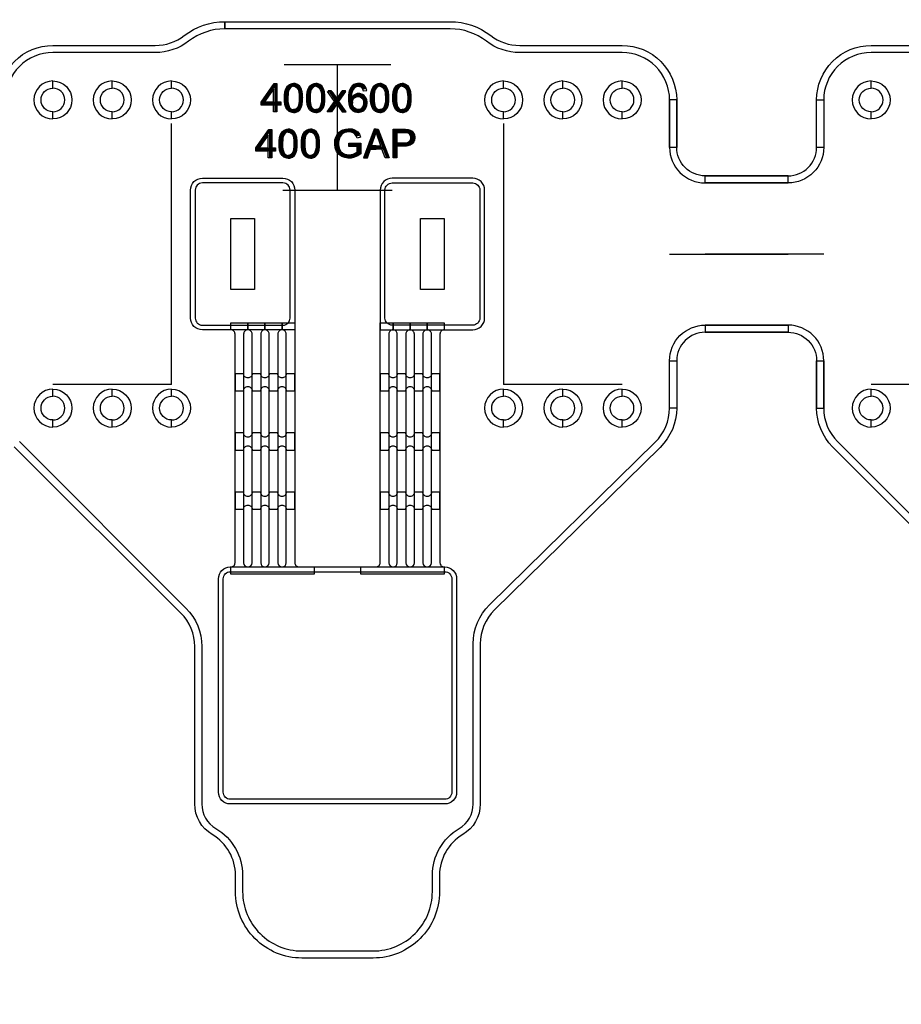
# Model space of a CAD drawing. Extents: x -63500 to 63500, y -63500 to 63500.
# Tile 33 of 256: x -18828 to -15111, y -24367 to -20213. Entities that reach past the tile are written whole.
import ezdxf

# ---------------------------------------------------------------- set-up
doc = ezdxf.new("R2010")
doc.units = 13
doc.header["$MEASUREMENT"] = 0
for name, color, linetype in [('1_Metal', 2, 'Continuous'), ('2_Electrodes', 5, 'Continuous'), ('3_Outline', 4, 'Continuous')]:
    doc.layers.add(name, color=color, linetype=linetype)
doc.styles.get("Standard").update_dxf_attribs({"font": 'arial.ttf'})

msp = doc.modelspace()

# ---------------------------------------------------------------- linework, layer by layer
for p, q in [((-17713, -20401.9), (-17263, -20401.9)), ((-17488, -20931.9), (-17488, -20401.9)), ((-18188, -21751.9), (-18188, -20651.9)), ((-16788, -20651.9), (-16788, -21751.9)), ((-17718, -20931.9), (-17258, -20931.9)), ((-16088, -21201.9), (-15588, -21201.9)), ((-15438, -21201.9), (-15938, -21201.9)), ((-18438, -21751.9), (-18688, -21751.9)), ((-18188, -21751.9), (-18438, -21751.9)), ((-16538, -21751.9), (-16788, -21751.9)), ((-16288, -21751.9), (-16538, -21751.9)), ((-14988, -21751.9), (-15238, -21751.9))]:
    msp.add_line(p, q)
for points in [[(-17938, -21351.9), (-17938, -21051.9), (-17838, -21051.9), (-17838, -21351.9)], [(-17138, -21351.9), (-17138, -21051.9), (-17038, -21051.9), (-17038, -21351.9)]]:
    msp.add_lwpolyline(points, close=True)
for radius in [50000, 47500, 45000]:
    msp.add_circle((0, 0), radius)
at = {"layer": '1_Metal'}
msp.add_line((-17668, -21521.9), (-17668, -21521.9), dxfattribs=at)
for points in [[(-50000, 0, 1), (50000, 0), (51000, 0, -1), (-51000, 0)], [(-18108, -20931.9, -0.414214), (-18058, -20881.9), (-17718, -20881.9, -0.414214), (-17668, -20931.9), (-17668, -21521.9), (-18058, -21521.9, -0.414214), (-18108, -21471.9)], [(-16868, -20931.9, 0.414214), (-16918, -20881.9), (-17258, -20881.9, 0.414214), (-17308, -20931.9), (-17308, -21521.9), (-16918, -21521.9, 0.414214), (-16868, -21471.9)], [(-17938, -22521.9), (-17938, -22521.9, 0.414214), (-17920, -22503.9), (-17920, -21539.9, 0.414214), (-17938, -21521.9), (-17938, -21491.9), (-17866, -21491.9), (-17866, -21521.9), (-17866, -21521.9, 0.414214), (-17884, -21539.9), (-17884, -22503.9, 1), (-17848, -22503.9), (-17848, -21539.9, 0.414214), (-17866, -21521.9), (-17866, -21491.9), (-17794, -21491.9), (-17794, -21521.9), (-17794, -21521.9, 0.414214), (-17812, -21539.9), (-17812, -22503.9, 1), (-17776, -22503.9), (-17776, -21539.9, 0.414214), (-17794, -21521.9), (-17794, -21491.9), (-17722, -21491.9), (-17722, -21521.9), (-17722, -21521.9, 0.414214), (-17740, -21539.9), (-17740, -22503.9, 1), (-17704, -22503.9), (-17704, -21539.9, 0.414214), (-17722, -21521.9), (-17722, -21491.9), (-17668, -21491.9), (-17668, -22503.9, 0.414214), (-17650, -22521.9), (-17586, -22521.9), (-17586, -22551.9), (-17938, -22551.9)], [(-17390, -22521.9), (-17326, -22521.9, 0.414214), (-17308, -22503.9), (-17308, -21491.9), (-17254, -21491.9), (-17254, -21521.9, 0.414214), (-17272, -21539.9), (-17272, -22503.9, 1), (-17236, -22503.9), (-17236, -21539.9, 0.414214), (-17254, -21521.9), (-17254, -21521.9), (-17254, -21491.9), (-17182, -21491.9), (-17182, -21521.9, 0.414214), (-17200, -21539.9), (-17200, -22503.9, 1), (-17164, -22503.9), (-17164, -21539.9, 0.414214), (-17182, -21521.9), (-17182, -21521.9), (-17182, -21491.9), (-17110, -21491.9), (-17110, -21521.9, 0.414214), (-17128, -21539.9), (-17128, -22503.9, 1), (-17092, -22503.9), (-17092, -21539.9, 0.414214), (-17110, -21521.9), (-17110, -21521.9), (-17110, -21491.9), (-17038, -21491.9), (-17038, -21521.9, 0.414214), (-17056, -21539.9), (-17056, -22503.9, 0.414214), (-17038, -22521.9), (-17038, -22551.9), (-17390, -22551.9)], [(-17884, -21706.7), (-17920, -21706.7), (-17920, -21778.7), (-17884, -21778.7, -0.414214), (-17866, -21760.7), (-17866, -21760.7, -0.414214), (-17848, -21778.7), (-17812, -21778.7, -0.414214), (-17794, -21760.7), (-17794, -21760.7, -0.414214), (-17776, -21778.7), (-17740, -21778.7, -0.414214), (-17722, -21760.7), (-17722, -21760.7, -0.414214), (-17704, -21778.7), (-17668, -21778.7), (-17668, -21706.7), (-17704, -21706.7, -0.414214), (-17722, -21724.7), (-17722, -21724.7, -0.414214), (-17740, -21706.7), (-17776, -21706.7, -0.414214), (-17794, -21724.7), (-17794, -21724.7, -0.414214), (-17812, -21706.7), (-17848, -21706.7, -0.414214), (-17866, -21724.7), (-17866, -21724.7, -0.414214)], [(-17272, -21706.7), (-17308, -21706.7), (-17308, -21778.7), (-17272, -21778.7, -0.414214), (-17254, -21760.7), (-17254, -21760.7, -0.414214), (-17236, -21778.7), (-17200, -21778.7, -0.414214), (-17182, -21760.7), (-17182, -21760.7, -0.414214), (-17164, -21778.7), (-17128, -21778.7, -0.414214), (-17110, -21760.7), (-17110, -21760.7, -0.414214), (-17092, -21778.7), (-17056, -21778.7), (-17056, -21706.7), (-17092, -21706.7, -0.414214), (-17110, -21724.7), (-17110, -21724.7, -0.414214), (-17128, -21706.7), (-17164, -21706.7, -0.414214), (-17182, -21724.7), (-17182, -21724.7, -0.414214), (-17200, -21706.7), (-17236, -21706.7, -0.414214), (-17254, -21724.7), (-17254, -21724.7, -0.414214)], [(-17884, -21956.7), (-17920, -21956.7), (-17920, -22028.7), (-17884, -22028.7, -0.414214), (-17866, -22010.7), (-17866, -22010.7, -0.414214), (-17848, -22028.7), (-17812, -22028.7, -0.414214), (-17794, -22010.7), (-17794, -22010.7, -0.414214), (-17776, -22028.7), (-17740, -22028.7, -0.414214), (-17722, -22010.7), (-17722, -22010.7, -0.414214), (-17704, -22028.7), (-17668, -22028.7), (-17668, -21956.7), (-17704, -21956.7, -0.414214), (-17722, -21974.7), (-17722, -21974.7, -0.414214), (-17740, -21956.7), (-17776, -21956.7, -0.414214), (-17794, -21974.7), (-17794, -21974.7, -0.414214), (-17812, -21956.7), (-17848, -21956.7, -0.414214), (-17866, -21974.7), (-17866, -21974.7, -0.414214)], [(-17272, -21956.7), (-17308, -21956.7), (-17308, -22028.7), (-17272, -22028.7, -0.414214), (-17254, -22010.7), (-17254, -22010.7, -0.414214), (-17236, -22028.7), (-17200, -22028.7, -0.414214), (-17182, -22010.7), (-17182, -22010.7, -0.414214), (-17164, -22028.7), (-17128, -22028.7, -0.414214), (-17110, -22010.7), (-17110, -22010.7, -0.414214), (-17092, -22028.7), (-17056, -22028.7), (-17056, -21956.7), (-17092, -21956.7, -0.414214), (-17110, -21974.7), (-17110, -21974.7, -0.414214), (-17128, -21956.7), (-17164, -21956.7, -0.414214), (-17182, -21974.7), (-17182, -21974.7, -0.414214), (-17200, -21956.7), (-17236, -21956.7, -0.414214), (-17254, -21974.7), (-17254, -21974.7, -0.414214)], [(-17884, -22206.7), (-17920, -22206.7), (-17920, -22278.7), (-17884, -22278.7, -0.414214), (-17866, -22260.7), (-17866, -22260.7, -0.414214), (-17848, -22278.7), (-17812, -22278.7, -0.414214), (-17794, -22260.7), (-17794, -22260.7, -0.414214), (-17776, -22278.7), (-17740, -22278.7, -0.414214), (-17722, -22260.7), (-17722, -22260.7, -0.414214), (-17704, -22278.7), (-17668, -22278.7), (-17668, -22206.7), (-17704, -22206.7, -0.414214), (-17722, -22224.7), (-17722, -22224.7, -0.414214), (-17740, -22206.7), (-17776, -22206.7, -0.414214), (-17794, -22224.7), (-17794, -22224.7, -0.414214), (-17812, -22206.7), (-17848, -22206.7, -0.414214), (-17866, -22224.7), (-17866, -22224.7, -0.414214)], [(-17272, -22206.7), (-17308, -22206.7), (-17308, -22278.7), (-17272, -22278.7, -0.414214), (-17254, -22260.7), (-17254, -22260.7, -0.414214), (-17236, -22278.7), (-17200, -22278.7, -0.414214), (-17182, -22260.7), (-17182, -22260.7, -0.414214), (-17164, -22278.7), (-17128, -22278.7, -0.414214), (-17110, -22260.7), (-17110, -22260.7, -0.414214), (-17092, -22278.7), (-17056, -22278.7), (-17056, -22206.7), (-17092, -22206.7, -0.414214), (-17110, -22224.7), (-17110, -22224.7, -0.414214), (-17128, -22206.7), (-17164, -22206.7, -0.414214), (-17182, -22224.7), (-17182, -22224.7, -0.414214), (-17200, -22206.7), (-17236, -22206.7, -0.414214), (-17254, -22224.7), (-17254, -22224.7, -0.414214)], [(-17036, -22521.9, -0.414214), (-16986, -22571.9), (-16986, -23471.9, -0.414214), (-17036, -23521.9), (-17940, -23521.9, -0.414214), (-17990, -23471.9), (-17990, -22571.9, -0.414214), (-17940, -22521.9), (-17036, -22521.9)]]:
    msp.add_lwpolyline(points, format="xyb", close=True, dxfattribs=at)
for points in [[(-17743.3, -20602.5), (-17757.8, -20602.5), (-17757.8, -20506.4), (-17795.4, -20560.2), (-17757.8, -20560.2), (-17757.8, -20574.2), (-17810.1, -20574.2), (-17810.1, -20560.8), (-17755.2, -20482.6), (-17743.3, -20482.6), (-17743.3, -20560.2), (-17727.1, -20560.2), (-17727.1, -20574.2), (-17743.3, -20574.2)], [(-17673.4, -20604.2), (-17679.6, -20604.2), (-17691.5, -20600.4), (-17699.3, -20593.4), (-17705.8, -20583.6), (-17710, -20570.6), (-17711.8, -20557.1), (-17711.8, -20532.4), (-17710.2, -20517.3), (-17706, -20504.4), (-17698.7, -20492.9), (-17689.8, -20486), (-17679.7, -20482.5), (-17673.4, -20482.4), (-17673.4, -20494.4), (-17679.5, -20495.3), (-17686.4, -20499.2), (-17692.4, -20507.7), (-17695.5, -20519.1), (-17696.8, -20529), (-17697.4, -20538.7), (-17697.4, -20548.3), (-17696.9, -20557.2), (-17695.9, -20566), (-17693.9, -20575.6), (-17690.3, -20583.1), (-17684.8, -20588.8), (-17679, -20591.7), (-17673.4, -20592.6)], [(-17673.4, -20604.2), (-17667.2, -20604.2), (-17655.3, -20600.4), (-17647.5, -20593.4), (-17641.1, -20583.6), (-17636.9, -20570.6), (-17635, -20557.1), (-17635, -20532.4), (-17636.6, -20517.3), (-17640.8, -20504.4), (-17648.1, -20492.9), (-17657.1, -20486), (-17667.1, -20482.5), (-17673.4, -20482.4), (-17673.4, -20494.4), (-17667.3, -20495.3), (-17660.4, -20499.2), (-17654.5, -20507.7), (-17651.3, -20519.1), (-17650, -20529), (-17649.4, -20538.7), (-17649.4, -20548.3), (-17649.9, -20557.2), (-17650.9, -20566), (-17653, -20575.6), (-17656.5, -20583.1), (-17662, -20588.8), (-17667.8, -20591.7), (-17673.4, -20592.6)], [(-17579.6, -20604.2), (-17585.8, -20604.2), (-17597.7, -20600.4), (-17605.5, -20593.4), (-17611.9, -20583.6), (-17616.1, -20570.6), (-17618, -20557.1), (-17618, -20532.4), (-17616.4, -20517.3), (-17612.2, -20504.4), (-17604.9, -20492.9), (-17595.9, -20486), (-17585.9, -20482.5), (-17579.6, -20482.4), (-17579.6, -20494.4), (-17585.7, -20495.3), (-17592.6, -20499.2), (-17598.5, -20507.7), (-17601.6, -20519.1), (-17603, -20529), (-17603.5, -20538.7), (-17603.5, -20548.3), (-17603, -20557.2), (-17602.1, -20566), (-17600, -20575.6), (-17596.5, -20583.1), (-17591, -20588.8), (-17585.2, -20591.7), (-17579.6, -20592.6)], [(-17579.6, -20604.2), (-17573.4, -20604.2), (-17561.5, -20600.4), (-17553.7, -20593.4), (-17547.2, -20583.6), (-17543, -20570.6), (-17541.2, -20557.1), (-17541.2, -20532.4), (-17542.8, -20517.3), (-17547, -20504.4), (-17554.3, -20492.9), (-17563.2, -20486), (-17573.3, -20482.5), (-17579.6, -20482.4), (-17579.6, -20494.4), (-17573.5, -20495.3), (-17566.6, -20499.2), (-17560.6, -20507.7), (-17557.5, -20519.1), (-17556.2, -20529), (-17555.6, -20538.7), (-17555.6, -20548.3), (-17556.1, -20557.2), (-17557.1, -20566), (-17559.1, -20575.6), (-17562.7, -20583.1), (-17568.2, -20588.8), (-17574, -20591.7), (-17579.6, -20592.6)], [(-17529.6, -20515.8), (-17511.5, -20515.8), (-17491.4, -20545.9), (-17491.4, -20569.3), (-17514, -20602.7), (-17531.8, -20602.7), (-17500.1, -20557.8), (-17529.6, -20515.8)], [(-17453.2, -20515.8), (-17471.3, -20515.8), (-17491.4, -20545.9), (-17491.4, -20569.3), (-17468.9, -20602.7), (-17451.1, -20602.7), (-17482.8, -20557.8), (-17453.2, -20515.8)], [(-17379.6, -20513), (-17365.1, -20511.5), (-17368, -20499.9), (-17374.9, -20491), (-17382.5, -20485.4), (-17391.4, -20482.5), (-17398.2, -20482.1), (-17403.8, -20482.3), (-17411.1, -20483.5), (-17419.6, -20487.1), (-17426.5, -20492.6), (-17433.4, -20501.5), (-17437.1, -20510), (-17440, -20520.5), (-17441.7, -20531.1), (-17442.4, -20546.2), (-17441.9, -20557.6), (-17440.6, -20568.5), (-17438.1, -20577.5), (-17434.3, -20585.9), (-17429.2, -20592.6), (-17423.4, -20597.5), (-17415.1, -20602), (-17407, -20604.1), (-17400.8, -20604.5), (-17394.8, -20604.1), (-17387.7, -20602.4), (-17381, -20599.3), (-17375.5, -20594.9), (-17370.6, -20589.1), (-17366.8, -20582.2), (-17364.4, -20574.9), (-17363.2, -20566.8), (-17363.2, -20559.6), (-17364.6, -20551.1), (-17367.1, -20544.6), (-17371, -20538.3), (-17376, -20533.1), (-17382.6, -20528.4), (-17389.1, -20525.9), (-17394, -20524.9), (-17398.5, -20524.7), (-17401.6, -20524.8), (-17405.3, -20525.3), (-17408.7, -20526.2), (-17413.8, -20528.2), (-17419, -20531.4), (-17422.5, -20534.4), (-17426, -20538.2), (-17427.6, -20540.5), (-17425.3, -20566.1), (-17425.3, -20561.1), (-17424.7, -20557.3), (-17423.6, -20553.1), (-17420.6, -20547.5), (-17416.5, -20543.1), (-17411.4, -20539.7), (-17404.5, -20537.8), (-17399.1, -20537.8), (-17392.4, -20539.3), (-17385.9, -20543.7), (-17381.8, -20549), (-17379.1, -20555.5), (-17378.2, -20562.7), (-17378.2, -20568), (-17379.7, -20575.5), (-17382.3, -20581.3), (-17386.5, -20586.9), (-17391.7, -20590.2), (-17397.1, -20592), (-17401, -20592.4), (-17406.2, -20591.7), (-17411.5, -20589.7), (-17417.3, -20585.4), (-17421.5, -20579.4), (-17424.4, -20572), (-17425.3, -20566.1), (-17427.6, -20540.5), (-17427.6, -20535.3), (-17427, -20529.4), (-17425.8, -20520.8), (-17423.4, -20512.7), (-17419.8, -20505.9), (-17415.2, -20500.4), (-17410.8, -20497), (-17406, -20494.8), (-17400.5, -20494.2), (-17395.9, -20494.6), (-17390.4, -20496.5), (-17385.7, -20500.1), (-17382.3, -20505.4), (-17379.6, -20513)], [(-17309.9, -20604.2), (-17316.1, -20604.2), (-17328, -20600.4), (-17335.8, -20593.4), (-17342.2, -20583.6), (-17346.5, -20570.6), (-17348.3, -20557.1), (-17348.3, -20532.4), (-17346.7, -20517.3), (-17342.5, -20504.4), (-17335.2, -20492.9), (-17326.3, -20486), (-17316.2, -20482.5), (-17309.9, -20482.4), (-17309.9, -20494.4), (-17316, -20495.3), (-17322.9, -20499.2), (-17328.9, -20507.7), (-17332, -20519.1), (-17333.3, -20529), (-17333.9, -20538.7), (-17333.9, -20548.3), (-17333.4, -20557.2), (-17332.4, -20566), (-17330.4, -20575.6), (-17326.8, -20583.1), (-17321.3, -20588.8), (-17315.5, -20591.7), (-17309.9, -20592.6)], [(-17309.9, -20604.2), (-17303.7, -20604.2), (-17291.8, -20600.4), (-17284, -20593.4), (-17277.6, -20583.6), (-17273.3, -20570.6), (-17271.5, -20557.1), (-17271.5, -20532.4), (-17273.1, -20517.3), (-17277.3, -20504.4), (-17284.6, -20492.9), (-17293.5, -20486), (-17303.6, -20482.5), (-17309.9, -20482.4), (-17309.9, -20494.4), (-17303.8, -20495.3), (-17296.9, -20499.2), (-17291, -20507.7), (-17287.8, -20519.1), (-17286.5, -20529), (-17285.9, -20538.7), (-17285.9, -20548.3), (-17286.4, -20557.2), (-17287.4, -20566), (-17289.5, -20575.6), (-17293, -20583.1), (-17298.5, -20588.8), (-17304.3, -20591.7), (-17309.9, -20592.6)], [(-17216.1, -20604.2), (-17222.3, -20604.2), (-17234.1, -20600.4), (-17242, -20593.4), (-17248.4, -20583.6), (-17252.6, -20570.6), (-17254.5, -20557.1), (-17254.5, -20532.4), (-17252.9, -20517.3), (-17248.6, -20504.4), (-17241.3, -20492.9), (-17232.4, -20486), (-17222.4, -20482.5), (-17216.1, -20482.4), (-17216.1, -20494.4), (-17222.2, -20495.3), (-17229, -20499.2), (-17235, -20507.7), (-17238.1, -20519.1), (-17239.4, -20529), (-17240, -20538.7), (-17240, -20548.3), (-17239.5, -20557.2), (-17238.6, -20566), (-17236.5, -20575.6), (-17233, -20583.1), (-17227.5, -20588.8), (-17221.6, -20591.7), (-17216.1, -20592.6)], [(-17216.1, -20604.2), (-17209.9, -20604.2), (-17198, -20600.4), (-17190.2, -20593.4), (-17183.7, -20583.6), (-17179.5, -20570.6), (-17177.6, -20557.1), (-17177.6, -20532.4), (-17179.3, -20517.3), (-17183.5, -20504.4), (-17190.8, -20492.9), (-17199.7, -20486), (-17209.7, -20482.5), (-17216.1, -20482.4), (-17216.1, -20494.4), (-17210, -20495.3), (-17203.1, -20499.2), (-17197.1, -20507.7), (-17194, -20519.1), (-17192.7, -20529), (-17192.1, -20538.7), (-17192.1, -20548.3), (-17192.6, -20557.2), (-17193.6, -20566), (-17195.6, -20575.6), (-17199.2, -20583.1), (-17204.7, -20588.8), (-17210.5, -20591.7), (-17216.1, -20592.6)], [(-17765.6, -20796.2), (-17780.1, -20796.2), (-17780.1, -20700.1), (-17817.7, -20753.9), (-17780.1, -20753.9), (-17780.1, -20767.9), (-17832.5, -20767.9), (-17832.5, -20754.5), (-17777.5, -20676.3), (-17765.6, -20676.3), (-17765.6, -20753.9), (-17749.4, -20753.9), (-17749.4, -20767.9), (-17765.6, -20767.9)], [(-17695.9, -20797.2), (-17702.1, -20797.2), (-17714, -20793.3), (-17721.8, -20786.4), (-17728.3, -20776.6), (-17732.5, -20763.6), (-17734.3, -20750), (-17734.3, -20725.4), (-17732.7, -20710.3), (-17728.5, -20697.4), (-17721.2, -20685.8), (-17712.3, -20678.9), (-17702.3, -20675.4), (-17695.9, -20675.3), (-17695.9, -20687.3), (-17702, -20688.3), (-17708.9, -20692.1), (-17714.9, -20700.6), (-17718, -20712), (-17719.3, -20721.9), (-17719.9, -20731.7), (-17719.9, -20741.2), (-17719.4, -20750.2), (-17718.4, -20759), (-17716.4, -20768.5), (-17712.8, -20776), (-17707.3, -20781.7), (-17701.5, -20784.7), (-17695.9, -20785.6)], [(-17695.9, -20797.2), (-17689.7, -20797.2), (-17677.8, -20793.3), (-17670, -20786.4), (-17663.6, -20776.6), (-17659.4, -20763.6), (-17657.5, -20750), (-17657.5, -20725.4), (-17659.1, -20710.3), (-17663.3, -20697.4), (-17670.7, -20685.8), (-17679.6, -20678.9), (-17689.6, -20675.4), (-17695.9, -20675.3), (-17695.9, -20687.3), (-17689.8, -20688.3), (-17683, -20692.1), (-17677, -20700.6), (-17673.9, -20712), (-17672.5, -20721.9), (-17672, -20731.7), (-17672, -20741.2), (-17672.5, -20750.2), (-17673.4, -20759), (-17675.5, -20768.5), (-17679, -20776), (-17684.5, -20781.7), (-17690.4, -20784.7), (-17695.9, -20785.6)], [(-17602.1, -20797.2), (-17608.3, -20797.2), (-17620.2, -20793.3), (-17628, -20786.4), (-17634.4, -20776.6), (-17638.6, -20763.6), (-17640.5, -20750), (-17640.5, -20725.4), (-17638.9, -20710.3), (-17634.7, -20697.4), (-17627.4, -20685.8), (-17618.4, -20678.9), (-17608.4, -20675.4), (-17602.1, -20675.3), (-17602.1, -20687.3), (-17608.2, -20688.3), (-17615.1, -20692.1), (-17621, -20700.6), (-17624.2, -20712), (-17625.5, -20721.9), (-17626.1, -20731.7), (-17626.1, -20741.2), (-17625.6, -20750.2), (-17624.6, -20759), (-17622.5, -20768.5), (-17619, -20776), (-17613.5, -20781.7), (-17607.7, -20784.7), (-17602.1, -20785.6)], [(-17602.1, -20797.2), (-17595.9, -20797.2), (-17584, -20793.3), (-17576.2, -20786.4), (-17569.7, -20776.6), (-17565.5, -20763.6), (-17563.7, -20750), (-17563.7, -20725.4), (-17565.3, -20710.3), (-17569.5, -20697.4), (-17576.8, -20685.8), (-17585.7, -20678.9), (-17595.8, -20675.4), (-17602.1, -20675.3), (-17602.1, -20687.3), (-17596, -20688.3), (-17589.1, -20692.1), (-17583.1, -20700.6), (-17580, -20712), (-17578.7, -20721.9), (-17578.1, -20731.7), (-17578.1, -20741.2), (-17578.6, -20750.2), (-17579.6, -20759), (-17581.6, -20768.5), (-17585.2, -20776), (-17590.7, -20781.7), (-17596.5, -20784.7), (-17602.1, -20785.6)], [(-17440.1, -20748.3), (-17440.1, -20734.3), (-17389.3, -20734.3), (-17389.3, -20778.7), (-17402.5, -20787.9), (-17416.5, -20793.8), (-17430.2, -20797.2), (-17444.9, -20797.2), (-17457.1, -20795.2), (-17469.4, -20791), (-17484.3, -20780), (-17492.6, -20768.7), (-17498, -20754.4), (-17500, -20739.9), (-17500, -20732.9), (-17498.7, -20720.6), (-17495.4, -20709.3), (-17489.8, -20697.9), (-17481.6, -20687.8), (-17474, -20682.1), (-17465.4, -20677.9), (-17454.5, -20674.7), (-17443.3, -20673.4), (-17436.6, -20673.4), (-17426.4, -20674.4), (-17416.2, -20677.9), (-17408.9, -20681.7), (-17402.2, -20687), (-17395.9, -20696.2), (-17390.9, -20709.2), (-17405.4, -20713.1), (-17408.9, -20703.5), (-17414.6, -20695.6), (-17422.4, -20690.6), (-17431, -20687.9), (-17440, -20687), (-17448.4, -20687.7), (-17457.3, -20689.7), (-17465, -20693.5), (-17471.6, -20698.8), (-17475.9, -20704.4), (-17480.1, -20712.9), (-17482.9, -20722.9), (-17483.9, -20731.2), (-17483.9, -20739.2), (-17482.4, -20750.2), (-17479.5, -20759.7), (-17473.5, -20769.4), (-17465.8, -20775.9), (-17457, -20780.4), (-17448.2, -20782.5), (-17440.7, -20783.2), (-17437.9, -20783.2), (-17430.6, -20782.4), (-17422.1, -20780.2), (-17413.2, -20776.2), (-17404.9, -20770.8), (-17404.9, -20748.3), (-17440.1, -20748.3)], [(-17325, -20688.3), (-17325, -20675.7), (-17333.1, -20675.7), (-17379.1, -20796.3), (-17362.3, -20796.3), (-17348.8, -20759), (-17325, -20759), (-17325, -20745.5), (-17344.3, -20745.5), (-17325, -20688.3)], [(-17325, -20688.3), (-17325, -20675.7), (-17316.8, -20675.7), (-17270.8, -20796.3), (-17287.6, -20796.3), (-17301.1, -20759), (-17325, -20759), (-17325, -20745.5), (-17305.6, -20745.5), (-17325, -20688.3)], [(-17253.9, -20795.8), (-17253.9, -20675.3), (-17201.1, -20675.3), (-17189.5, -20676.8), (-17181.3, -20679.1), (-17173.8, -20683.7), (-17167.3, -20691.6), (-17163.8, -20699.4), (-17162.4, -20707.2), (-17162.4, -20712.1), (-17163.7, -20721), (-17166.8, -20728.9), (-17173.1, -20736.9), (-17181.1, -20742.4), (-17191, -20745.3), (-17202.7, -20746.7), (-17237.9, -20746.7), (-17237.9, -20732.5), (-17203.4, -20732.5), (-17193.6, -20730.8), (-17186.2, -20727.5), (-17181.7, -20722.7), (-17179.3, -20716.2), (-17178.8, -20710.6), (-17179.4, -20705), (-17182.6, -20697.9), (-17187.4, -20693.2), (-17192.4, -20690.8), (-17198.9, -20689.9), (-17237.9, -20689.9), (-17237.9, -20795.8), (-17253.9, -20795.8)]]:
    msp.add_lwpolyline(points, close=True, dxfattribs=at)
at = {"layer": '2_Electrodes'}
for points in [[(47500, 0, -1), (-47500, 0), (-51000, 0, 1), (51000, 0)], [(-18918, -20751.9), (-18918, -20551.9, -0.414214), (-18688, -20321.9), (-18256.3, -20321.9, 0.165811), (-18134.1, -20280.3, -0.165811), (-17963, -20221.9), (-17963, -20251.9, 0.165811), (-18115.8, -20304, -0.165811), (-18256.3, -20351.9), (-18688, -20351.9, 0.414214), (-18888, -20551.9), (-18888, -20751.9)], [(-16088, -20751.9), (-16088, -20551.9, 0.414214), (-16288, -20351.9), (-16719.8, -20351.9, -0.165811), (-16860.3, -20304, 0.165811), (-17013, -20251.9), (-17963, -20251.9), (-17963, -20221.9), (-17013, -20221.9, -0.165811), (-16842, -20280.3, 0.165811), (-16719.8, -20321.9), (-16288, -20321.9, -0.414214), (-16058, -20551.9), (-16058, -20751.9)], [(-15468, -20751.9), (-15468, -20551.9, -0.414214), (-15238, -20321.9), (-14806.3, -20321.9, 0.165811), (-14684.1, -20280.3, -0.165811), (-14513, -20221.9), (-14513, -20251.9, 0.165811), (-14665.8, -20304, -0.165811), (-14806.3, -20351.9), (-15238, -20351.9, 0.414214), (-15438, -20551.9), (-15438, -20751.9)], [(-18688, -20471.9, 1), (-18688, -20631.9), (-18688, -20601.9, -1), (-18688, -20501.9)], [(-18688, -20471.9, -1), (-18688, -20631.9), (-18688, -20601.9, 1), (-18688, -20501.9)], [(-18438, -20471.9, 1), (-18438, -20631.9), (-18438, -20601.9, -1), (-18438, -20501.9)], [(-18438, -20471.9, -1), (-18438, -20631.9), (-18438, -20601.9, 1), (-18438, -20501.9)], [(-18188, -20471.9, 1), (-18188, -20631.9), (-18188, -20601.9, -1), (-18188, -20501.9)], [(-18188, -20471.9, -1), (-18188, -20631.9), (-18188, -20601.9, 1), (-18188, -20501.9)], [(-16788, -20471.9, 1), (-16788, -20631.9), (-16788, -20601.9, -1), (-16788, -20501.9)], [(-16788, -20471.9, -1), (-16788, -20631.9), (-16788, -20601.9, 1), (-16788, -20501.9)], [(-16538, -20471.9, 1), (-16538, -20631.9), (-16538, -20601.9, -1), (-16538, -20501.9)], [(-16538, -20471.9, -1), (-16538, -20631.9), (-16538, -20601.9, 1), (-16538, -20501.9)], [(-16288, -20471.9, 1), (-16288, -20631.9), (-16288, -20601.9, -1), (-16288, -20501.9)], [(-16288, -20471.9, -1), (-16288, -20631.9), (-16288, -20601.9, 1), (-16288, -20501.9)], [(-15238, -20471.9, 1), (-15238, -20631.9), (-15238, -20601.9, -1), (-15238, -20501.9)], [(-15238, -20471.9, -1), (-15238, -20631.9), (-15238, -20601.9, 1), (-15238, -20501.9)], [(-16088, -20751.9, 0.414214), (-15938, -20901.9), (-15588, -20901.9), (-15588, -20871.9), (-15938, -20871.9, -0.414214), (-16058, -20751.9), (-16058, -20551.9), (-16088, -20551.9)], [(-15438, -20751.9, -0.414214), (-15588, -20901.9), (-15938, -20901.9), (-15938, -20871.9), (-15588, -20871.9, 0.414214), (-15468, -20751.9), (-15468, -20551.9), (-15438, -20551.9)], [(-18058, -21501.9), (-17718, -21501.9, 0.414214), (-17688, -21471.9), (-17688, -20931.9, 0.414214), (-17718, -20901.9), (-18058, -20901.9, 0.414214), (-18088, -20931.9), (-18088, -21471.9, 0.414214)], [(-16918, -21501.9), (-17258, -21501.9, -0.414214), (-17288, -21471.9), (-17288, -20931.9, -0.414214), (-17258, -20901.9), (-16918, -20901.9, -0.414214), (-16888, -20931.9), (-16888, -21471.9, -0.414214)], [(-15938, -21501.9), (-15588, -21501.9), (-15588, -21531.9), (-15938, -21531.9, 0.414214), (-16058, -21651.9), (-16058, -21851.9), (-16088, -21851.9), (-16088, -21651.9, -0.414214)], [(-15588, -21501.9), (-15938, -21501.9), (-15938, -21531.9), (-15588, -21531.9, -0.414214), (-15468, -21651.9), (-15468, -21851.9), (-15438, -21851.9), (-15438, -21651.9, 0.414214)], [(-18688, -21771.9, 1), (-18688, -21931.9), (-18688, -21901.9, -1), (-18688, -21801.9)], [(-18688, -21771.9, -1), (-18688, -21931.9), (-18688, -21901.9, 1), (-18688, -21801.9)], [(-18438, -21771.9, 1), (-18438, -21931.9), (-18438, -21901.9, -1), (-18438, -21801.9)], [(-18438, -21771.9, -1), (-18438, -21931.9), (-18438, -21901.9, 1), (-18438, -21801.9)], [(-18188, -21771.9, 1), (-18188, -21931.9), (-18188, -21901.9, -1), (-18188, -21801.9)], [(-18188, -21771.9, -1), (-18188, -21931.9), (-18188, -21901.9, 1), (-18188, -21801.9)], [(-16788, -21771.9, 1), (-16788, -21931.9), (-16788, -21901.9, -1), (-16788, -21801.9)], [(-16788, -21771.9, -1), (-16788, -21931.9), (-16788, -21901.9, 1), (-16788, -21801.9)], [(-16538, -21771.9, 1), (-16538, -21931.9), (-16538, -21901.9, -1), (-16538, -21801.9)], [(-16538, -21771.9, -1), (-16538, -21931.9), (-16538, -21901.9, 1), (-16538, -21801.9)], [(-16288, -21771.9, 1), (-16288, -21931.9), (-16288, -21901.9, -1), (-16288, -21801.9)], [(-16288, -21771.9, -1), (-16288, -21931.9), (-16288, -21901.9, 1), (-16288, -21801.9)], [(-15238, -21771.9, 1), (-15238, -21931.9), (-15238, -21901.9, -1), (-15238, -21801.9)], [(-15238, -21771.9, -1), (-15238, -21931.9), (-15238, -21901.9, 1), (-15238, -21801.9)], [(-17036, -22541.9, -0.414214), (-17006, -22571.9), (-17006, -23471.9, -0.414214), (-17036, -23501.9), (-17940, -23501.9, -0.414214), (-17970, -23471.9), (-17970, -22571.9, -0.414214), (-17940, -22541.9), (-17036, -22541.9)]]:
    msp.add_lwpolyline(points, format="xyb", close=True, dxfattribs=at)
for points in [[(-18829.5, -21993.4), (-18127.4, -22695.4, -0.198912), (-18060, -22858.1), (-18060, -23521.9, 0.265291), (-18001.1, -23625.3, -0.265291), (-17888, -23823.3), (-17888, -23891.9, 0.414214), (-17638, -24141.9), (-17338, -24141.9, 0.414214), (-17088, -23891.9), (-17088, -23823.3, -0.265291), (-16975, -23625.3, 0.265291), (-16916, -23521.9), (-16916, -22845.9, -0.201193), (-16847.2, -22681.8), (-16149.1, -21995.8, 0.203475), (-16088, -21851.9), (-16088, -21651.9), (-16058, -21651.9), (-16058, -21851.9, -0.203475), (-16128.3, -22017.4), (-16826.2, -22703.2, 0.201193), (-16886, -22845.9), (-16886, -23521.9, -0.265291), (-16959.8, -23651.1, 0.265291), (-17058, -23823.3), (-17058, -23891.9, -0.414214), (-17338, -24171.9), (-17638, -24171.9, -0.414214), (-17918, -23891.9), (-17918, -23823.3, 0.265291), (-18016.3, -23651.1, -0.265291), (-18090, -23521.9), (-18090, -22858.1, 0.198912), (-18148.6, -22716.6), (-18850.7, -22014.6, -0.198912)], [(-14698.6, -22716.6), (-15400.7, -22014.6, -0.198912), (-15468, -21851.9), (-15468, -21651.9), (-15438, -21651.9), (-15438, -21851.9, 0.198912), (-15379.5, -21993.4), (-14677.4, -22695.4, -0.198912)]]:
    msp.add_lwpolyline(points, format="xyb", dxfattribs=at)
at = {"layer": '3_Outline'}
for points in [[(47500, 0, -1), (-47500, 0), (-51000, 0, 1), (51000, 0)], [(-18918, -20751.9), (-18918, -20551.9, -0.414214), (-18688, -20321.9), (-18256.3, -20321.9, 0.165811), (-18134.1, -20280.3, -0.165811), (-17963, -20221.9), (-17963, -20251.9, 0.165811), (-18115.8, -20304, -0.165811), (-18256.3, -20351.9), (-18688, -20351.9, 0.414214), (-18888, -20551.9), (-18888, -20751.9)], [(-16088, -20751.9), (-16088, -20551.9, 0.414214), (-16288, -20351.9), (-16719.8, -20351.9, -0.165811), (-16860.3, -20304, 0.165811), (-17013, -20251.9), (-17963, -20251.9), (-17963, -20221.9), (-17013, -20221.9, -0.165811), (-16842, -20280.3, 0.165811), (-16719.8, -20321.9), (-16288, -20321.9, -0.414214), (-16058, -20551.9), (-16058, -20751.9)], [(-15468, -20751.9), (-15468, -20551.9, -0.414214), (-15238, -20321.9), (-14806.3, -20321.9, 0.165811), (-14684.1, -20280.3, -0.165811), (-14513, -20221.9), (-14513, -20251.9, 0.165811), (-14665.8, -20304, -0.165811), (-14806.3, -20351.9), (-15238, -20351.9, 0.414214), (-15438, -20551.9), (-15438, -20751.9)], [(-18688, -20471.9, 1), (-18688, -20631.9), (-18688, -20601.9, -1), (-18688, -20501.9)], [(-18688, -20471.9, -1), (-18688, -20631.9), (-18688, -20601.9, 1), (-18688, -20501.9)], [(-18438, -20471.9, 1), (-18438, -20631.9), (-18438, -20601.9, -1), (-18438, -20501.9)], [(-18438, -20471.9, -1), (-18438, -20631.9), (-18438, -20601.9, 1), (-18438, -20501.9)], [(-18188, -20471.9, 1), (-18188, -20631.9), (-18188, -20601.9, -1), (-18188, -20501.9)], [(-18188, -20471.9, -1), (-18188, -20631.9), (-18188, -20601.9, 1), (-18188, -20501.9)], [(-16788, -20471.9, 1), (-16788, -20631.9), (-16788, -20601.9, -1), (-16788, -20501.9)], [(-16788, -20471.9, -1), (-16788, -20631.9), (-16788, -20601.9, 1), (-16788, -20501.9)], [(-16538, -20471.9, 1), (-16538, -20631.9), (-16538, -20601.9, -1), (-16538, -20501.9)], [(-16538, -20471.9, -1), (-16538, -20631.9), (-16538, -20601.9, 1), (-16538, -20501.9)], [(-16288, -20471.9, 1), (-16288, -20631.9), (-16288, -20601.9, -1), (-16288, -20501.9)], [(-16288, -20471.9, -1), (-16288, -20631.9), (-16288, -20601.9, 1), (-16288, -20501.9)], [(-15238, -20471.9, 1), (-15238, -20631.9), (-15238, -20601.9, -1), (-15238, -20501.9)], [(-15238, -20471.9, -1), (-15238, -20631.9), (-15238, -20601.9, 1), (-15238, -20501.9)], [(-16088, -20751.9, 0.414214), (-15938, -20901.9), (-15588, -20901.9), (-15588, -20871.9), (-15938, -20871.9, -0.414214), (-16058, -20751.9), (-16058, -20551.9), (-16088, -20551.9)], [(-15438, -20751.9, -0.414214), (-15588, -20901.9), (-15938, -20901.9), (-15938, -20871.9), (-15588, -20871.9, 0.414214), (-15468, -20751.9), (-15468, -20551.9), (-15438, -20551.9)], [(-15938, -21501.9), (-15588, -21501.9), (-15588, -21531.9), (-15938, -21531.9, 0.414214), (-16058, -21651.9), (-16058, -21851.9), (-16088, -21851.9), (-16088, -21651.9, -0.414214)], [(-15588, -21501.9), (-15938, -21501.9), (-15938, -21531.9), (-15588, -21531.9, -0.414214), (-15468, -21651.9), (-15468, -21851.9), (-15438, -21851.9), (-15438, -21651.9, 0.414214)], [(-18688, -21771.9, 1), (-18688, -21931.9), (-18688, -21901.9, -1), (-18688, -21801.9)], [(-18688, -21771.9, -1), (-18688, -21931.9), (-18688, -21901.9, 1), (-18688, -21801.9)], [(-18438, -21771.9, 1), (-18438, -21931.9), (-18438, -21901.9, -1), (-18438, -21801.9)], [(-18438, -21771.9, -1), (-18438, -21931.9), (-18438, -21901.9, 1), (-18438, -21801.9)], [(-18188, -21771.9, 1), (-18188, -21931.9), (-18188, -21901.9, -1), (-18188, -21801.9)], [(-18188, -21771.9, -1), (-18188, -21931.9), (-18188, -21901.9, 1), (-18188, -21801.9)], [(-16788, -21771.9, 1), (-16788, -21931.9), (-16788, -21901.9, -1), (-16788, -21801.9)], [(-16788, -21771.9, -1), (-16788, -21931.9), (-16788, -21901.9, 1), (-16788, -21801.9)], [(-16538, -21771.9, 1), (-16538, -21931.9), (-16538, -21901.9, -1), (-16538, -21801.9)], [(-16538, -21771.9, -1), (-16538, -21931.9), (-16538, -21901.9, 1), (-16538, -21801.9)], [(-16288, -21771.9, 1), (-16288, -21931.9), (-16288, -21901.9, -1), (-16288, -21801.9)], [(-16288, -21771.9, -1), (-16288, -21931.9), (-16288, -21901.9, 1), (-16288, -21801.9)], [(-15238, -21771.9, 1), (-15238, -21931.9), (-15238, -21901.9, -1), (-15238, -21801.9)], [(-15238, -21771.9, -1), (-15238, -21931.9), (-15238, -21901.9, 1), (-15238, -21801.9)]]:
    msp.add_lwpolyline(points, format="xyb", close=True, dxfattribs=at)
for points in [[(-18829.5, -21993.4), (-18127.4, -22695.4, -0.198912), (-18060, -22858.1), (-18060, -23521.9, 0.265291), (-18001.1, -23625.3, -0.265291), (-17888, -23823.3), (-17888, -23891.9, 0.414214), (-17638, -24141.9), (-17338, -24141.9, 0.414214), (-17088, -23891.9), (-17088, -23823.3, -0.265291), (-16975, -23625.3, 0.265291), (-16916, -23521.9), (-16916, -22845.9, -0.201193), (-16847.2, -22681.8), (-16149.1, -21995.8, 0.203475), (-16088, -21851.9), (-16088, -21651.9), (-16058, -21651.9), (-16058, -21851.9, -0.203475), (-16128.3, -22017.4), (-16826.2, -22703.2, 0.201193), (-16886, -22845.9), (-16886, -23521.9, -0.265291), (-16959.8, -23651.1, 0.265291), (-17058, -23823.3), (-17058, -23891.9, -0.414214), (-17338, -24171.9), (-17638, -24171.9, -0.414214), (-17918, -23891.9), (-17918, -23823.3, 0.265291), (-18016.3, -23651.1, -0.265291), (-18090, -23521.9), (-18090, -22858.1, 0.198912), (-18148.6, -22716.6), (-18850.7, -22014.6, -0.198912)], [(-14698.6, -22716.6), (-15400.7, -22014.6, -0.198912), (-15468, -21851.9), (-15468, -21651.9), (-15438, -21651.9), (-15438, -21851.9, 0.198912), (-15379.5, -21993.4), (-14677.4, -22695.4, -0.198912)]]:
    msp.add_lwpolyline(points, format="xyb", dxfattribs=at)

# ---------------------------------------------------------------- texts
for s, p in [('400x600', (-17812.7, -20602.7)), ('400 GAP', (-17835.5, -20795.5))]:
    msp.add_text(s, height=120).set_placement(p)

doc.saveas('drawing.dxf')
